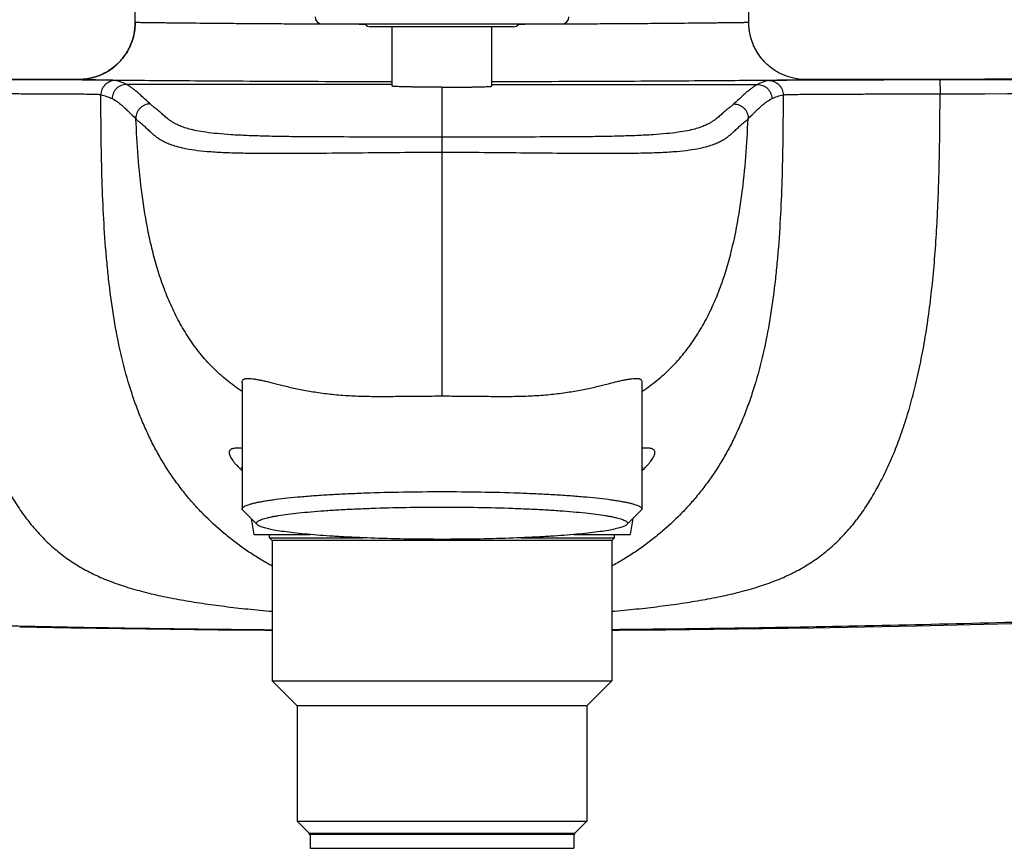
# Model space of a CAD drawing. Header units: millimetres. Extents: x 86 to 572, y -44 to 311.
# Tile 4 of 11: x 163 to 232, y 202 to 260. Entities that reach past the tile are written whole.
import ezdxf

# ---------------------------------------------------------------- set-up
doc = ezdxf.new("R2010")
doc.units = ezdxf.units.MM
doc.header["$LTSCALE"] = 30.734
doc.layers.get('0').update_dxf_attribs({"linetype": 'CONTINUOUS'})

msp = doc.modelspace()

# ---------------------------------------------------------------- linework, layer by layer
at = {"color": 7, "linetype": 'CONTINUOUS'}
for p, q in [((171.4, 259.666), (171.4, 278.766)), ((214.4, 259.668), (214.4, 278.766)), ((184.5, 259.566), (201.3, 259.566)), ((197.9, 259.37), (187.9, 259.37)), ((189.4, 255.208), (189.4, 259.37)), ((196.4, 255.208), (196.4, 259.37)), ((164.514, 255.675), (160.743, 255.68)), ((167.543, 255.672), (164.514, 255.675)), ((167.482, 255.67), (167.396, 255.668)), ((167.484, 255.67), (167.444, 255.67)), ((167.484, 255.67), (167.482, 255.67)), ((167.488, 255.67), (167.484, 255.67)), ((167.499, 255.671), (167.488, 255.67)), ((167.513, 255.671), (167.499, 255.671)), ((167.533, 255.671), (167.513, 255.671)), ((167.551, 255.672), (167.533, 255.671)), ((167.572, 255.673), (167.551, 255.672)), ((167.598, 255.674), (167.572, 255.673)), ((167.628, 255.676), (167.598, 255.674)), ((167.662, 255.678), (167.628, 255.676)), ((221.287, 255.675), (218.258, 255.672)), ((218.317, 255.67), (218.302, 255.671)), ((218.405, 255.668), (218.318, 255.67)), ((225.058, 255.68), (221.287, 255.675)), ((224.634, 255.663), (227.801, 255.669)), ((227.801, 255.685), (225.058, 255.68)), ((230.949, 255.691), (227.801, 255.685)), ((178.9, 234.462), (178.9, 225.559)), ((206.9, 234.462), (206.9, 225.559)), ((179.95, 224.464), (178.954, 225.452)), ((205.851, 224.464), (206.847, 225.452)), ((179.527, 224.884), (179.724, 223.766)), ((206.274, 224.884), (206.077, 223.766)), ((179.724, 223.766), (183.659, 223.766)), ((180.807, 223.538), (180.807, 223.766)), ((202.141, 223.766), (206.077, 223.766)), ((204.994, 223.538), (204.994, 223.766)), ((180.807, 223.538), (187.35, 223.538)), ((180.807, 223.538), (181, 223.345)), ((204.8, 223.345), (181, 223.345)), ((181, 223.345), (181, 213.516)), ((198.451, 223.538), (204.994, 223.538)), ((204.994, 223.538), (204.8, 223.345)), ((204.8, 223.345), (204.8, 213.516)), ((181, 213.516), (204.8, 213.516)), ((182.75, 211.766), (181, 213.516)), ((203.05, 211.766), (204.8, 213.516)), ((203.05, 211.766), (182.75, 211.766)), ((182.75, 211.766), (182.75, 203.666)), ((203.05, 211.766), (203.05, 203.666)), ((182.75, 203.666), (203.05, 203.666)), ((183.588, 202.828), (182.75, 203.666)), ((202.213, 202.828), (203.05, 203.666)), ((183.588, 202.828), (202.213, 202.828)), ((183.588, 202.766), (183.588, 202.828)), ((183.588, 202.766), (202.213, 202.766)), ((183.65, 202.766), (183.65, 201.766)), ((202.15, 202.766), (202.15, 201.766)), ((202.213, 202.766), (202.213, 202.828)), ((183.65, 201.766), (202.15, 201.766))]:
    msp.add_line(p, q, dxfattribs=at)
at = {"color": 9, "linetype": 'CONTINUOUS'}
for p, q in [((187.525, 259.54), (187.503, 259.54)), ((198.297, 259.54), (198.276, 259.54)), ((167.396, 255.668), (167.48, 255.665)), ((189.4, 255.328), (170.789, 255.328)), ((196.4, 255.328), (215.012, 255.328)), ((218.317, 255.665), (218.405, 255.668)), ((227.801, 255.669), (227.803, 254.669)), ((192.9, 255.132), (192.9, 233.484))]:
    msp.add_line(p, q, dxfattribs=at)
at = {"color": 7, "linetype": 'CONTINUOUS'}
for points in [[(171.4, 259.67), (171.399, 259.558), (171.393, 259.426), (171.383, 259.296), (171.369, 259.168), (171.351, 259.043), (171.33, 258.921), (171.305, 258.801), (171.278, 258.685), (171.247, 258.573), (171.214, 258.464), (171.179, 258.358), (171.142, 258.256), (171.104, 258.158), (171.064, 258.064), (171.023, 257.974), (170.981, 257.887), (170.938, 257.803), (170.893, 257.722), (170.848, 257.643), (170.802, 257.567), (170.755, 257.492), (170.707, 257.42), (170.658, 257.35), (170.608, 257.282), (170.557, 257.215), (170.506, 257.151), (170.454, 257.088), (170.401, 257.027), (170.348, 256.968), (170.294, 256.911), (170.24, 256.855), (170.185, 256.8), (170.13, 256.747), (170.074, 256.696), (170.017, 256.646), (169.961, 256.598), (169.904, 256.551), (169.846, 256.506), (169.789, 256.463), (169.731, 256.42), (169.674, 256.38), (169.616, 256.341), (169.559, 256.303), (169.501, 256.267), (169.444, 256.232), (169.387, 256.198), (169.33, 256.166), (169.273, 256.136), (169.217, 256.106), (169.161, 256.078), (169.106, 256.052), (169.051, 256.026), (168.996, 256.002), (168.942, 255.979), (168.889, 255.957), (168.836, 255.936), (168.783, 255.916), (168.732, 255.897), (168.681, 255.88), (168.63, 255.863), (168.581, 255.847), (168.532, 255.833), (168.483, 255.819), (168.436, 255.806), (168.389, 255.793), (168.343, 255.782), (168.298, 255.771), (168.254, 255.761), (168.211, 255.752), (168.169, 255.744), (168.128, 255.736), (168.088, 255.729), (168.05, 255.722), (168.012, 255.716), (167.976, 255.711)], [(216.259, 256.292), (216.257, 256.293), (216.2, 256.33), (216.144, 256.368), (216.087, 256.408), (216.03, 256.449), (215.974, 256.491), (215.918, 256.535), (215.862, 256.58), (215.806, 256.627), (215.751, 256.675), (215.696, 256.725), (215.641, 256.776), (215.587, 256.828), (215.533, 256.883), (215.48, 256.938), (215.428, 256.996), (215.376, 257.054), (215.324, 257.115), (215.273, 257.177), (215.223, 257.242), (215.174, 257.308), (215.125, 257.376), (215.077, 257.445), (215.03, 257.517), (214.984, 257.591), (214.939, 257.667), (214.895, 257.745), (214.851, 257.825), (214.809, 257.909), (214.768, 257.995), (214.728, 258.085), (214.689, 258.178), (214.651, 258.275), (214.615, 258.376), (214.581, 258.48), (214.549, 258.588), (214.52, 258.699), (214.493, 258.814), (214.469, 258.931), (214.448, 259.052), (214.431, 259.175), (214.417, 259.301), (214.408, 259.429), (214.402, 259.559), (214.4, 259.668)], [(167.444, 255.67), (167.417, 255.669), (167.401, 255.669), (167.396, 255.668)], [(167.976, 255.711), (167.941, 255.706), (167.907, 255.701), (167.874, 255.697), (167.843, 255.694), (167.814, 255.691), (167.787, 255.688), (167.763, 255.686), (167.74, 255.684), (167.719, 255.682), (167.699, 255.68), (167.68, 255.679), (167.662, 255.678)], [(218.405, 255.668), (218.4, 255.669), (218.383, 255.669), (218.356, 255.67), (218.317, 255.67)], [(273.59, 255.957), (271.543, 255.934), (268.986, 255.907), (266.446, 255.882), (263.917, 255.86), (261.388, 255.838), (258.867, 255.819), (256.349, 255.801), (253.847, 255.785), (251.366, 255.77), (248.915, 255.756), (246.501, 255.744), (244.13, 255.734), (241.808, 255.724), (239.535, 255.716), (237.312, 255.709), (235.139, 255.702), (233.018, 255.696), (230.949, 255.691)], [(178.828, 228.485), (178.827, 228.486), (178.828, 228.485), (178.831, 228.48), (178.835, 228.473), (178.84, 228.464), (178.847, 228.451), (178.855, 228.436), (178.863, 228.418), (178.873, 228.397), (178.882, 228.373), (178.893, 228.347), (178.9, 228.326)], [(206.9, 228.326), (206.908, 228.346), (206.918, 228.373), (206.928, 228.396), (206.937, 228.417), (206.946, 228.435), (206.954, 228.451), (206.96, 228.463), (206.966, 228.473), (206.97, 228.48), (206.972, 228.484)], [(204.8, 217.061), (205.308, 217.065), (208.594, 217.095), (211.954, 217.132), (215.39, 217.177), (218.904, 217.231), (222.498, 217.295), (226.172, 217.368), (229.929, 217.451), (233.771, 217.546), (237.698, 217.652), (241.718, 217.77), (245.838, 217.902), (250.067, 218.047), (254.415, 218.209), (258.89, 218.386), (263.502, 218.582), (268.258, 218.798), (273.174, 219.035), (278.223, 219.293)], [(163.303, 217.295), (166.897, 217.231), (170.411, 217.177), (173.847, 217.132)], [(173.847, 217.132), (177.207, 217.095), (180.493, 217.065), (181, 217.061)]]:
    msp.add_lwpolyline(points, dxfattribs=at)
at = {"color": 9, "linetype": 'CONTINUOUS'}
for points in [[(167.396, 255.668), (167.4, 255.667), (167.416, 255.667), (167.442, 255.666), (167.484, 255.665)], [(218.317, 255.665), (218.355, 255.666), (218.383, 255.667), (218.399, 255.667), (218.405, 255.668)]]:
    msp.add_lwpolyline(points, dxfattribs=at)
at = {"color": 7, "linetype": 'CONTINUOUS'}
for centre, radius, start, end in [((167.467, 259.668), 3.934, 359.63798, 359.9686), ((184.5, 260.066), 0.5, 180, 270), ((187.9, 259.87), 0.5, 217.49315, 270), ((197.9, 259.87), 0.5, 270, 322.50685), ((201.3, 260.066), 0.5, 270, 360), ((167.4, 259.605), 3.937, 269.93538, 271.21661), ((218.405, 259.741), 4.073, 268.76864, 270.00492), ((217.902, 5526.875), 5271.215, 270.107596, 270.587659)]:
    msp.add_arc(centre, radius, start, end, dxfattribs=at)
at = {"color": 9, "linetype": 'CONTINUOUS'}
for centre, radius, start, end in [((218.784, 5280.181), 5025.519, 270.102827, 270.677692), ((172.465, 252.961), 1.018, 179.83391, 182.27202), ((213.336, 252.961), 1.018, 357.74116, 0.16371)]:
    msp.add_arc(centre, radius, start, end, dxfattribs=at)
at = {"color": 7, "linetype": 'CONTINUOUS'}
for points, knots in [([(167.484, 255.669), (167.741, 255.674), (168.126, 255.721), (168.623, 255.855), (169.105, 256.036), (169.672, 256.347), (170.169, 256.76), (170.511, 257.144), (170.815, 257.56), (171.118, 258.131), (171.345, 258.872), (171.399, 259.386), (171.4, 259.643)], [0, 0, 0, 0, 0.124962, 0.187517, 0.250071, 0.375038, 0.499998, 0.562552, 0.625106, 0.750073, 0.875039, 1, 1, 1, 1]), ([(218.317, 255.669), (218.059, 255.675), (217.543, 255.735), (216.803, 255.974), (216.122, 256.352), (215.527, 256.854), (215.038, 257.459), (214.674, 258.148), (214.45, 258.893), (214.401, 259.41), (214.4, 259.668)], [0, 0, 0, 0, 0.125001, 0.249999, 0.374999, 0.500001, 0.625002, 0.750002, 0.874999, 1, 1, 1, 1]), ([(192.9, 255.131), (192.843, 255.131), (192.729, 255.132), (192.558, 255.133), (192.387, 255.133), (192.163, 255.134), (191.888, 255.135), (191.565, 255.138), (191.256, 255.141), (190.962, 255.145), (190.687, 255.149), (190.433, 255.155), (190.203, 255.16), (189.999, 255.166), (189.847, 255.171), (189.739, 255.176), (189.669, 255.179), (189.608, 255.183), (189.554, 255.186), (189.508, 255.19), (189.47, 255.193), (189.441, 255.197), (189.42, 255.2), (189.407, 255.203), (189.402, 255.205), (189.4, 255.207), (189.4, 255.208)], [0, 0, 0, 0, 0.049022, 0.097928, 0.146597, 0.194912, 0.29002, 0.382334, 0.470966, 0.555063, 0.633816, 0.706467, 0.772318, 0.830737, 0.881163, 0.903226, 0.923116, 0.940786, 0.956196, 0.96931, 0.980098, 0.98854, 0.994627, 0.998374, 0.99941, 1, 1, 1, 1]), ([(192.9, 255.132), (193.015, 255.132), (193.242, 255.132), (193.689, 255.134), (194.125, 255.137), (194.545, 255.141), (194.839, 255.145), (195.114, 255.149), (195.367, 255.155), (195.597, 255.16), (195.801, 255.166), (195.954, 255.171), (196.062, 255.176), (196.131, 255.179), (196.193, 255.183), (196.247, 255.186), (196.293, 255.19), (196.33, 255.193), (196.36, 255.197), (196.381, 255.2), (196.393, 255.203), (196.399, 255.205), (196.4, 255.207), (196.4, 255.208)], [0, 0, 0, 0, 0.097928, 0.194912, 0.382334, 0.470966, 0.555063, 0.633816, 0.706467, 0.772318, 0.830737, 0.881163, 0.903226, 0.923116, 0.940786, 0.956196, 0.96931, 0.980098, 0.98854, 0.994627, 0.998374, 0.99941, 1, 1, 1, 1]), ([(178.9, 234.462), (178.9, 234.495), (178.907, 234.543), (178.937, 234.599), (178.98, 234.646), (179.041, 234.679), (179.112, 234.699), (179.202, 234.715), (179.337, 234.72), (179.523, 234.708), (179.739, 234.679), (179.987, 234.636), (180.265, 234.579), (180.694, 234.481), (181.158, 234.362), (181.659, 234.236), (182.229, 234.098), (183.004, 233.93), (183.823, 233.785), (184.525, 233.682), (185.083, 233.614), (185.662, 233.557), (186.26, 233.514), (186.875, 233.484), (187.725, 233.457), (188.817, 233.45), (189.926, 233.461), (190.831, 233.47), (191.518, 233.476), (192.208, 233.481), (192.669, 233.484), (192.9, 233.484)], [0, 0, 0, 0, 0.006828, 0.009963, 0.013114, 0.02006, 0.024123, 0.028673, 0.03939, 0.052403, 0.067753, 0.085415, 0.105341, 0.127467, 0.177995, 0.206199, 0.236229, 0.301449, 0.373111, 0.411195, 0.450688, 0.491516, 0.533601, 0.57685, 0.621163, 0.712531, 0.806768, 0.854661, 0.902909, 0.951395, 1, 1, 1, 1]), ([(192.9, 233.484), (193.131, 233.484), (193.593, 233.481), (194.283, 233.476), (194.97, 233.47), (195.875, 233.461), (196.984, 233.45), (198.076, 233.457), (198.926, 233.484), (199.541, 233.514), (200.139, 233.557), (200.718, 233.614), (201.276, 233.682), (201.978, 233.785), (202.796, 233.93), (203.572, 234.098), (204.142, 234.236), (204.531, 234.334), (204.893, 234.427), (205.229, 234.509), (205.536, 234.579), (205.814, 234.636), (206.061, 234.679), (206.278, 234.708), (206.464, 234.72), (206.598, 234.715), (206.689, 234.699), (206.76, 234.679), (206.821, 234.646), (206.863, 234.599), (206.893, 234.543), (206.9, 234.495), (206.9, 234.462)], [0, 0, 0, 0, 0.048606, 0.097094, 0.145345, 0.19324, 0.287481, 0.37885, 0.423162, 0.466411, 0.508494, 0.549322, 0.588814, 0.626897, 0.698557, 0.763776, 0.793806, 0.822009, 0.848288, 0.872536, 0.894662, 0.914586, 0.932249, 0.947597, 0.96061, 0.971327, 0.975877, 0.97994, 0.986886, 0.990037, 0.993173, 1, 1, 1, 1]), ([(178.9, 225.559), (178.9, 225.569), (178.903, 225.59), (178.917, 225.621), (178.939, 225.651), (178.982, 225.693), (179.059, 225.745), (179.178, 225.803), (179.329, 225.86), (179.513, 225.917), (179.728, 225.974), (179.976, 226.029), (180.254, 226.083), (180.563, 226.137), (180.901, 226.188), (181.409, 226.258), (182.112, 226.339), (183.032, 226.427), (184.047, 226.507), (185.147, 226.577), (186.322, 226.638), (188.004, 226.707), (190.204, 226.764), (191.99, 226.779), (192.9, 226.779)], [0, 0, 0, 0, 0.002133, 0.004425, 0.007005, 0.009963, 0.017228, 0.026502, 0.037894, 0.051448, 0.067172, 0.085057, 0.105075, 0.127193, 0.151365, 0.177542, 0.23567, 0.301053, 0.373085, 0.451089, 0.534328, 0.62201, 0.807332, 1, 1, 1, 1]), ([(192.9, 226.779), (193.811, 226.779), (195.597, 226.764), (197.797, 226.707), (199.479, 226.638), (200.654, 226.577), (201.754, 226.507), (202.769, 226.427), (203.689, 226.339), (204.391, 226.258), (204.899, 226.188), (205.238, 226.137), (205.547, 226.083), (205.825, 226.029), (206.072, 225.974), (206.288, 225.917), (206.472, 225.86), (206.623, 225.803), (206.742, 225.745), (206.819, 225.693), (206.862, 225.651), (206.884, 225.621), (206.897, 225.59), (206.9, 225.569), (206.9, 225.559)], [0, 0, 0, 0, 0.192668, 0.37799, 0.465672, 0.548911, 0.626915, 0.698947, 0.76433, 0.822458, 0.848635, 0.872807, 0.894925, 0.914943, 0.932828, 0.948552, 0.962106, 0.973498, 0.982772, 0.990037, 0.992995, 0.995575, 0.997867, 1, 1, 1, 1]), ([(179.9, 224.563), (179.9, 224.572), (179.903, 224.591), (179.916, 224.62), (179.936, 224.648), (179.976, 224.688), (180.048, 224.736), (180.158, 224.789), (180.298, 224.843), (180.469, 224.896), (180.669, 224.948), (180.899, 224.999), (181.157, 225.05), (181.557, 225.119), (182.125, 225.2), (182.883, 225.288), (183.737, 225.369), (184.679, 225.443), (185.701, 225.508), (186.792, 225.565), (188.354, 225.629), (190.396, 225.682), (192.9, 225.703), (195.404, 225.682), (197.447, 225.629), (199.009, 225.565), (200.1, 225.508), (201.122, 225.443), (202.064, 225.369), (202.918, 225.288), (203.676, 225.2), (204.243, 225.119), (204.643, 225.05), (204.902, 224.999), (205.132, 224.948), (205.332, 224.896), (205.502, 224.843), (205.643, 224.789), (205.753, 224.736), (205.825, 224.688), (205.865, 224.648), (205.885, 224.62), (205.898, 224.591), (205.9, 224.572), (205.9, 224.563)], [0, 0, 0, 0, 0.001067, 0.002212, 0.003502, 0.004982, 0.008614, 0.013251, 0.018947, 0.025724, 0.033586, 0.042528, 0.052538, 0.063597, 0.08877, 0.117834, 0.150526, 0.186542, 0.225544, 0.267163, 0.311005, 0.403666, 0.5, 0.596334, 0.688995, 0.732837, 0.774456, 0.813458, 0.849474, 0.882166, 0.91123, 0.936403, 0.947462, 0.957472, 0.966414, 0.974276, 0.981053, 0.986749, 0.991386, 0.995018, 0.996498, 0.997788, 0.998933, 1, 1, 1, 1]), ([(178.954, 225.452), (178.946, 225.46), (178.931, 225.477), (178.913, 225.504), (178.903, 225.531), (178.9, 225.55), (178.9, 225.559)], [0, 0, 0, 0, 0.289882, 0.547173, 0.780175, 1, 1, 1, 1]), ([(206.9, 225.559), (206.9, 225.55), (206.898, 225.531), (206.887, 225.504), (206.87, 225.477), (206.855, 225.46), (206.847, 225.452)], [0, 0, 0, 0, 0.219825, 0.452827, 0.710118, 1, 1, 1, 1]), ([(179.95, 224.464), (179.936, 224.478), (179.916, 224.502), (179.903, 224.537), (179.9, 224.554), (179.9, 224.563)], [0, 0, 0, 0, 0.546373, 0.779787, 1, 1, 1, 1]), ([(192.9, 223.43), (192.102, 223.43), (190.531, 223.442), (188.243, 223.498), (186.423, 223.576), (185.066, 223.656), (184.144, 223.723), (183.297, 223.797), (182.532, 223.877), (181.855, 223.962), (181.274, 224.052), (180.852, 224.134), (180.566, 224.204), (180.39, 224.253), (180.24, 224.304), (180.118, 224.354), (180.022, 224.405), (179.97, 224.444), (179.95, 224.464)], [0, 0, 0, 0, 0.183637, 0.361028, 0.52615, 0.60234, 0.673412, 0.738768, 0.797864, 0.850216, 0.895408, 0.933106, 0.949068, 0.963082, 0.975143, 0.985271, 0.993516, 1, 1, 1, 1]), ([(205.851, 224.464), (205.831, 224.444), (205.779, 224.405), (205.683, 224.354), (205.561, 224.304), (205.411, 224.253), (205.235, 224.204), (204.949, 224.134), (204.527, 224.052), (203.945, 223.962), (203.269, 223.877), (202.504, 223.797), (201.657, 223.723), (200.734, 223.656), (199.378, 223.576), (197.558, 223.498), (195.27, 223.442), (193.699, 223.43), (192.9, 223.43)], [0, 0, 0, 0, 0.006484, 0.014729, 0.024857, 0.036918, 0.050932, 0.066894, 0.104592, 0.149784, 0.202136, 0.261232, 0.326588, 0.39766, 0.47385, 0.638972, 0.816363, 1, 1, 1, 1]), ([(205.9, 224.563), (205.9, 224.554), (205.898, 224.537), (205.884, 224.502), (205.865, 224.478), (205.851, 224.464)], [0, 0, 0, 0, 0.220213, 0.453627, 1, 1, 1, 1])]:
    msp.add_open_spline(points, degree=3, knots=knots, dxfattribs=at)
at = {"color": 9, "linetype": 'CONTINUOUS'}
for points, knots in [([(187.503, 259.54), (186.395, 259.544), (184.759, 259.548), (182.62, 259.56), (181.112, 259.569), (179.684, 259.579), (178.344, 259.589), (177.102, 259.598), (175.967, 259.609), (174.945, 259.619), (174.168, 259.628), (173.608, 259.635), (173.236, 259.639), (172.897, 259.643), (172.593, 259.647), (172.322, 259.65), (172.085, 259.653), (171.884, 259.656), (171.739, 259.659), (171.64, 259.661), (171.579, 259.662), (171.527, 259.663), (171.485, 259.664), (171.451, 259.665), (171.428, 259.666), (171.415, 259.667), (171.408, 259.668), (171.404, 259.669), (171.401, 259.669), (171.401, 259.669)], [0, 0, 0, 0, 0.206525, 0.304668, 0.398511, 0.487423, 0.570805, 0.648099, 0.718784, 0.782386, 0.838476, 0.863584, 0.886677, 0.907717, 0.926666, 0.943494, 0.958173, 0.970678, 0.980988, 0.985314, 0.989085, 0.992299, 0.994956, 0.997053, 0.998591, 0.999152, 0.999574, 0.999856, 1, 1, 1, 1]), ([(214.4, 259.668), (214.4, 259.668), (214.4, 259.668), (214.399, 259.668), (214.398, 259.667), (214.395, 259.667), (214.389, 259.667), (214.381, 259.666), (214.371, 259.666), (214.359, 259.665), (214.344, 259.665), (214.32, 259.664), (214.284, 259.663), (214.234, 259.662), (214.175, 259.661), (214.107, 259.66), (214.03, 259.658), (213.944, 259.657), (213.849, 259.655), (213.705, 259.653), (213.503, 259.65), (213.234, 259.647), (212.931, 259.643), (212.594, 259.64), (212.223, 259.635), (211.82, 259.63), (211.385, 259.625), (210.743, 259.618), (209.866, 259.609), (208.729, 259.598), (207.485, 259.589), (206.143, 259.58), (204.71, 259.57), (203.198, 259.56), (201.051, 259.548), (199.41, 259.544), (198.297, 259.54)], [0, 0, 0, 0, 0.000021, 0.000075, 0.000164, 0.000288, 0.000643, 0.001138, 0.001775, 0.002552, 0.003471, 0.00453, 0.007072, 0.010176, 0.013841, 0.018065, 0.022848, 0.028186, 0.034077, 0.04052, 0.055046, 0.07174, 0.090575, 0.111517, 0.134532, 0.15958, 0.18662, 0.215605, 0.27921, 0.349966, 0.427393, 0.510967, 0.600122, 0.694255, 0.792727, 1, 1, 1, 1]), ([(169.992, 255.597), (169.976, 255.6), (169.936, 255.606), (169.879, 255.612), (169.816, 255.616), (169.709, 255.621), (169.516, 255.627), (169.195, 255.632), (168.732, 255.638), (168.104, 255.643), (167.307, 255.647), (166.355, 255.651), (164.88, 255.655), (162.906, 255.659), (160.47, 255.664), (158.825, 255.668), (158, 255.669)], [0, 0, 0, 0, 0.004126, 0.009988, 0.014318, 0.019992, 0.036679, 0.06263, 0.100465, 0.152519, 0.219527, 0.300016, 0.39065, 0.588394, 0.793669, 1, 1, 1, 1]), ([(167.483, 255.665), (167.573, 255.663), (167.813, 255.659), (168.261, 255.653), (168.885, 255.646), (169.68, 255.637), (170.641, 255.628), (172.23, 255.614), (174.567, 255.596), (177.745, 255.575), (181.351, 255.556), (185.285, 255.542), (188.004, 255.537), (189.4, 255.535)], [0, 0, 0, 0, 0.012284, 0.032783, 0.061345, 0.097737, 0.141682, 0.192825, 0.315223, 0.461609, 0.627768, 0.808912, 1, 1, 1, 1]), ([(169.992, 255.597), (169.924, 255.597), (169.79, 255.583), (169.6, 255.524), (169.428, 255.43), (169.279, 255.306), (169.155, 255.156), (169.063, 254.984), (169.004, 254.793), (168.991, 254.659), (168.992, 254.591)], [0, 0, 0, 0, 0.129108, 0.254375, 0.377561, 0.499866, 0.622188, 0.745424, 0.870775, 1, 1, 1, 1]), ([(170.789, 255.328), (170.724, 255.328), (170.593, 255.315), (170.405, 255.258), (170.231, 255.165), (170.079, 255.04), (169.954, 254.888), (169.86, 254.715), (169.803, 254.526), (169.79, 254.396), (169.79, 254.33)], [0, 0, 0, 0, 0.124957, 0.249927, 0.374918, 0.499927, 0.624947, 0.749969, 0.874987, 1, 1, 1, 1]), ([(170.789, 255.328), (170.66, 255.392), (170.399, 255.499), (170.127, 255.57), (169.992, 255.597)], [0, 0, 0, 0, 0.511893, 1, 1, 1, 1]), ([(172.439, 253.961), (172.271, 254.121), (172.028, 254.35), (171.714, 254.637), (171.507, 254.819), (171.313, 254.978), (171.082, 255.154), (170.906, 255.267), (170.789, 255.328)], [0, 0, 0, 0, 0.324518, 0.465539, 0.593703, 0.71005, 0.815704, 1, 1, 1, 1]), ([(196.401, 255.535), (197.796, 255.537), (200.519, 255.542), (204.455, 255.557), (208.061, 255.575), (211.235, 255.596), (213.569, 255.614), (215.158, 255.628), (216.12, 255.637), (216.917, 255.646), (217.542, 255.653), (217.99, 255.659), (218.228, 255.663), (218.317, 255.665)], [0, 0, 0, 0, 0.191054, 0.372625, 0.538764, 0.684761, 0.807039, 0.858234, 0.902267, 0.938752, 0.967366, 0.987823, 1, 1, 1, 1]), ([(215.012, 255.328), (214.894, 255.267), (214.719, 255.154), (214.487, 254.978), (214.294, 254.819), (214.087, 254.637), (213.772, 254.35), (213.53, 254.121), (213.362, 253.961)], [0, 0, 0, 0, 0.184296, 0.28995, 0.406297, 0.534461, 0.675482, 1, 1, 1, 1]), ([(215.809, 255.597), (215.674, 255.57), (215.401, 255.499), (215.141, 255.392), (215.012, 255.328)], [0, 0, 0, 0, 0.488107, 1, 1, 1, 1]), ([(215.012, 255.328), (215.077, 255.328), (215.208, 255.315), (215.396, 255.258), (215.569, 255.165), (215.721, 255.04), (215.847, 254.888), (215.94, 254.715), (215.998, 254.527), (216.011, 254.396), (216.011, 254.331)], [0, 0, 0, 0, 0.124957, 0.249927, 0.374918, 0.499927, 0.624947, 0.749969, 0.874987, 1, 1, 1, 1]), ([(215.809, 255.597), (215.821, 255.599), (215.852, 255.604), (215.91, 255.611), (215.998, 255.617), (216.132, 255.622), (216.328, 255.627), (216.606, 255.632), (216.987, 255.637), (217.486, 255.641), (218.108, 255.645), (219.154, 255.65), (220.656, 255.654), (222.597, 255.659), (223.947, 255.662), (224.634, 255.663)], [0, 0, 0, 0, 0.004364, 0.010418, 0.019826, 0.034405, 0.05601, 0.086539, 0.128867, 0.185439, 0.256205, 0.340288, 0.541046, 0.766439, 1, 1, 1, 1]), ([(215.809, 255.597), (215.877, 255.597), (216.01, 255.583), (216.201, 255.524), (216.372, 255.43), (216.522, 255.307), (216.645, 255.157), (216.738, 254.984), (216.797, 254.794), (216.809, 254.66), (216.809, 254.592)], [0, 0, 0, 0, 0.129111, 0.254381, 0.377571, 0.499879, 0.622203, 0.74544, 0.870786, 1, 1, 1, 1]), ([(157.998, 254.669), (157.996, 253.857), (158.002, 252.27), (158.034, 250.309), (158.074, 248.797), (158.122, 247.36), (158.198, 245.622), (158.326, 243.591), (158.496, 241.621), (158.713, 239.709), (158.977, 237.87), (159.29, 236.121), (159.649, 234.473), (160.048, 232.926), (160.486, 231.477), (160.967, 230.115), (161.494, 228.833), (162.066, 227.63), (162.675, 226.513), (163.321, 225.491), (164.006, 224.562), (164.739, 223.717), (165.527, 222.945), (166.379, 222.245), (167.305, 221.616), (168.31, 221.059), (169.404, 220.569), (170.589, 220.143), (171.863, 219.773), (173.213, 219.452), (174.633, 219.175), (176.119, 218.936), (177.677, 218.726), (179.311, 218.539), (180.428, 218.433), (181, 218.383)], [0, 0, 0, 0, 0.048877, 0.095573, 0.118061, 0.139956, 0.182158, 0.22278, 0.262446, 0.301199, 0.338609, 0.374287, 0.408133, 0.44015, 0.470429, 0.499282, 0.52706, 0.553852, 0.579429, 0.603596, 0.626582, 0.64886, 0.67087, 0.692896, 0.715205, 0.738121, 0.762023, 0.787263, 0.813916, 0.84182, 0.870814, 0.900974, 0.932453, 0.965404, 1, 1, 1, 1]), ([(168.992, 254.591), (168.978, 254.595), (168.943, 254.601), (168.874, 254.609), (168.762, 254.615), (168.582, 254.621), (168.305, 254.627), (167.9, 254.633), (167.339, 254.638), (166.61, 254.644), (165.728, 254.649), (164.731, 254.653), (163.659, 254.656), (162.168, 254.66), (160.277, 254.664), (158.759, 254.668), (157.998, 254.669)], [0, 0, 0, 0, 0.003878, 0.009585, 0.018981, 0.034465, 0.058698, 0.094501, 0.145113, 0.211879, 0.293381, 0.385542, 0.484061, 0.585722, 0.792434, 1, 1, 1, 1]), ([(204.8, 218.383), (205.373, 218.433), (206.49, 218.539), (208.124, 218.726), (209.681, 218.936), (211.168, 219.175), (212.587, 219.452), (213.938, 219.773), (215.212, 220.143), (216.397, 220.569), (217.491, 221.059), (218.496, 221.616), (219.421, 222.245), (220.274, 222.945), (221.062, 223.717), (221.795, 224.562), (222.48, 225.491), (223.125, 226.513), (223.735, 227.63), (224.306, 228.833), (224.834, 230.115), (225.315, 231.477), (225.752, 232.926), (226.152, 234.473), (226.51, 236.121), (226.824, 237.87), (227.088, 239.709), (227.304, 241.621), (227.475, 243.591), (227.603, 245.622), (227.679, 247.36), (227.727, 248.797), (227.767, 250.309), (227.799, 252.27), (227.805, 253.857), (227.803, 254.669)], [0, 0, 0, 0, 0.034596, 0.067547, 0.099026, 0.129186, 0.15818, 0.186084, 0.212738, 0.237977, 0.261879, 0.284795, 0.307104, 0.32913, 0.35114, 0.373418, 0.396404, 0.420571, 0.446148, 0.47294, 0.500718, 0.529571, 0.55985, 0.591867, 0.625713, 0.661391, 0.698801, 0.737554, 0.77722, 0.817842, 0.860044, 0.881939, 0.904427, 0.951123, 1, 1, 1, 1]), ([(216.809, 254.591), (216.823, 254.594), (216.857, 254.601), (216.927, 254.609), (217.039, 254.615), (217.219, 254.621), (217.495, 254.627), (217.901, 254.633), (218.462, 254.638), (219.191, 254.644), (220.072, 254.649), (221.07, 254.653), (222.141, 254.656), (223.633, 254.66), (225.524, 254.664), (227.042, 254.668), (227.803, 254.669)], [0, 0, 0, 0, 0.003878, 0.009585, 0.018981, 0.034465, 0.058698, 0.0945, 0.145113, 0.211878, 0.293381, 0.385541, 0.484061, 0.585722, 0.792434, 1, 1, 1, 1]), ([(168.992, 254.592), (169.126, 254.567), (169.4, 254.5), (169.661, 254.394), (169.79, 254.33)], [0, 0, 0, 0, 0.487872, 1, 1, 1, 1]), ([(181, 221.56), (180.723, 221.709), (180.172, 222.024), (179.363, 222.539), (178.568, 223.102), (177.531, 223.91), (176.55, 224.793), (175.641, 225.745), (174.998, 226.489), (174.391, 227.267), (173.818, 228.08), (173.277, 228.935), (172.77, 229.836), (172.295, 230.787), (171.853, 231.787), (171.446, 232.832), (170.949, 234.29), (170.427, 236.2), (169.947, 238.583), (169.651, 240.634), (169.465, 242.314), (169.308, 244.042), (169.164, 246.256), (169.06, 248.979), (169.007, 251.767), (168.995, 253.648), (168.992, 254.591)], [0, 0, 0, 0, 0.025413, 0.051232, 0.077521, 0.104133, 0.15749, 0.183987, 0.210442, 0.236974, 0.263714, 0.290866, 0.318655, 0.347288, 0.376775, 0.40701, 0.437886, 0.501301, 0.566831, 0.634294, 0.668697, 0.703511, 0.774545, 0.847992, 0.923732, 1, 1, 1, 1]), ([(169.79, 254.331), (169.907, 254.271), (170.083, 254.159), (170.316, 253.981), (170.51, 253.818), (170.718, 253.631), (171.035, 253.332), (171.279, 253.09), (171.448, 252.92)], [0, 0, 0, 0, 0.181353, 0.285748, 0.401252, 0.529205, 0.67086, 1, 1, 1, 1]), ([(172.439, 253.961), (172.372, 253.961), (172.239, 253.946), (172.051, 253.886), (171.881, 253.792), (171.733, 253.669), (171.611, 253.52), (171.519, 253.35), (171.461, 253.162), (171.447, 253.03), (171.447, 252.963)], [0, 0, 0, 0, 0.129443, 0.255008, 0.37845, 0.500952, 0.623371, 0.746537, 0.87154, 1, 1, 1, 1]), ([(192.9, 251.641), (192.04, 251.64), (190.223, 251.637), (187.451, 251.639), (185.074, 251.643), (183.197, 251.654), (181.829, 251.67), (180.509, 251.695), (179.273, 251.735), (178.162, 251.791), (177.202, 251.866), (176.398, 251.958), (175.741, 252.066), (175.216, 252.186), (174.804, 252.312), (174.48, 252.438), (174.222, 252.563), (174.009, 252.684), (173.828, 252.805), (173.67, 252.924), (173.489, 253.073), (173.289, 253.251), (173.064, 253.45), (172.846, 253.629), (172.633, 253.79), (172.5, 253.904), (172.439, 253.961)], [0, 0, 0, 0, 0.122554, 0.259027, 0.395021, 0.461348, 0.52649, 0.59, 0.649565, 0.702735, 0.748483, 0.786736, 0.818076, 0.843289, 0.863406, 0.879507, 0.892763, 0.904215, 0.91441, 0.923721, 0.932343, 0.947947, 0.961868, 0.975102, 0.988117, 1, 1, 1, 1]), ([(213.361, 253.961), (213.301, 253.904), (213.168, 253.79), (212.955, 253.629), (212.737, 253.45), (212.512, 253.251), (212.312, 253.073), (212.13, 252.924), (211.973, 252.805), (211.792, 252.684), (211.579, 252.563), (211.321, 252.438), (210.997, 252.312), (210.584, 252.186), (210.059, 252.066), (209.403, 251.958), (208.598, 251.866), (207.639, 251.791), (206.528, 251.735), (205.292, 251.695), (203.971, 251.67), (202.603, 251.654), (200.727, 251.643), (198.35, 251.639), (195.578, 251.637), (193.76, 251.64), (192.9, 251.641)], [0, 0, 0, 0, 0.011883, 0.024898, 0.038132, 0.052053, 0.067657, 0.076279, 0.08559, 0.095785, 0.107237, 0.120493, 0.136594, 0.156711, 0.181924, 0.213264, 0.251517, 0.297265, 0.350435, 0.41, 0.47351, 0.538652, 0.604979, 0.740973, 0.877446, 1, 1, 1, 1]), ([(216.809, 254.591), (216.806, 253.648), (216.794, 251.767), (216.741, 248.979), (216.637, 246.256), (216.493, 244.042), (216.336, 242.314), (216.15, 240.634), (215.854, 238.583), (215.374, 236.2), (214.852, 234.29), (214.355, 232.832), (213.948, 231.787), (213.506, 230.787), (213.031, 229.836), (212.523, 228.935), (211.983, 228.08), (211.41, 227.267), (210.802, 226.489), (210.159, 225.745), (209.251, 224.793), (208.27, 223.91), (207.233, 223.102), (206.438, 222.539), (205.628, 222.024), (205.078, 221.709), (204.801, 221.56)], [0, 0, 0, 0, 0.076268, 0.152008, 0.225454, 0.296489, 0.331303, 0.365706, 0.433169, 0.498699, 0.562114, 0.59299, 0.623225, 0.652711, 0.681345, 0.709134, 0.736286, 0.763026, 0.789558, 0.816013, 0.84251, 0.895867, 0.922478, 0.948768, 0.974587, 1, 1, 1, 1]), ([(213.361, 253.961), (213.429, 253.961), (213.561, 253.946), (213.75, 253.886), (213.92, 253.792), (214.067, 253.669), (214.189, 253.52), (214.281, 253.35), (214.34, 253.162), (214.353, 253.03), (214.354, 252.963)], [0, 0, 0, 0, 0.129445, 0.25501, 0.378452, 0.500953, 0.623373, 0.746538, 0.871541, 1, 1, 1, 1]), ([(214.353, 252.92), (214.522, 253.09), (214.765, 253.332), (215.082, 253.631), (215.291, 253.818), (215.485, 253.981), (215.717, 254.159), (215.893, 254.271), (216.011, 254.331)], [0, 0, 0, 0, 0.32914, 0.470795, 0.598748, 0.714252, 0.818647, 1, 1, 1, 1]), ([(216.011, 254.33), (216.14, 254.394), (216.401, 254.5), (216.674, 254.567), (216.809, 254.592)], [0, 0, 0, 0, 0.512128, 1, 1, 1, 1]), ([(178.9, 233.802), (178.527, 234.044), (177.806, 234.566), (176.816, 235.462), (175.926, 236.458), (175.141, 237.538), (174.459, 238.685), (173.872, 239.883), (173.372, 241.12), (172.951, 242.386), (172.599, 243.673), (172.211, 245.408), (171.856, 247.603), (171.588, 250.257), (171.486, 252.032), (171.448, 252.92)], [0, 0, 0, 0, 0.062486, 0.124972, 0.18746, 0.249952, 0.312447, 0.374947, 0.43745, 0.499955, 0.562463, 0.624971, 0.749972, 0.874983, 1, 1, 1, 1]), ([(171.448, 252.92), (171.509, 252.859), (171.643, 252.737), (171.859, 252.562), (172.079, 252.368), (172.306, 252.154), (172.509, 251.962), (172.694, 251.799), (172.855, 251.67), (173.041, 251.537), (173.26, 251.403), (173.528, 251.264), (173.868, 251.122), (174.307, 250.977), (174.878, 250.84), (175.607, 250.718), (176.324, 250.641), (176.989, 250.593), (177.769, 250.551), (178.832, 250.519), (180.18, 250.503), (181.589, 250.501), (183.021, 250.506), (184.95, 250.519), (187.372, 250.542), (190.186, 250.57), (192.029, 250.577), (192.9, 250.577)], [0, 0, 0, 0, 0.011757, 0.024604, 0.037669, 0.051461, 0.066961, 0.075543, 0.084819, 0.094984, 0.106415, 0.119681, 0.135878, 0.156295, 0.182353, 0.215437, 0.256437, 0.280105, 0.305782, 0.362385, 0.424193, 0.488606, 0.553417, 0.618431, 0.75006, 0.881882, 1, 1, 1, 1]), ([(192.9, 250.577), (193.772, 250.577), (195.615, 250.57), (198.429, 250.542), (200.851, 250.519), (202.779, 250.506), (204.212, 250.501), (205.621, 250.503), (206.969, 250.519), (208.031, 250.551), (208.812, 250.593), (209.476, 250.641), (210.193, 250.718), (210.922, 250.84), (211.493, 250.977), (211.933, 251.122), (212.273, 251.264), (212.541, 251.403), (212.76, 251.537), (212.946, 251.67), (213.107, 251.799), (213.292, 251.962), (213.494, 252.154), (213.722, 252.368), (213.941, 252.562), (214.157, 252.737), (214.292, 252.859), (214.353, 252.92)], [0, 0, 0, 0, 0.118118, 0.24994, 0.381569, 0.446583, 0.511394, 0.575807, 0.637615, 0.694217, 0.719895, 0.743562, 0.784563, 0.817647, 0.843705, 0.864122, 0.880319, 0.893585, 0.905016, 0.915181, 0.924458, 0.933039, 0.948539, 0.962331, 0.975396, 0.988243, 1, 1, 1, 1]), ([(206.901, 233.804), (207.274, 234.046), (207.995, 234.568), (208.986, 235.463), (209.875, 236.459), (210.659, 237.539), (211.343, 238.685), (211.93, 239.884), (212.429, 241.121), (212.989, 242.808), (213.519, 244.97), (213.945, 247.604), (214.213, 250.257), (214.315, 252.032), (214.353, 252.92)], [0, 0, 0, 0, 0.062489, 0.124976, 0.187466, 0.24996, 0.312458, 0.37496, 0.437465, 0.499972, 0.624958, 0.749964, 0.874979, 1, 1, 1, 1]), ([(178.9, 229.807), (178.828, 229.813), (178.693, 229.823), (178.505, 229.825), (178.345, 229.815), (178.213, 229.79), (178.109, 229.749), (178.044, 229.697), (178.01, 229.647), (177.987, 229.591), (177.981, 229.525), (177.988, 229.456), (178.006, 229.375), (178.049, 229.262), (178.125, 229.119), (178.228, 228.962), (178.358, 228.793), (178.577, 228.541), (178.764, 228.357), (178.899, 228.233)], [0, 0, 0, 0, 0.080812, 0.150912, 0.210446, 0.259913, 0.300566, 0.334945, 0.351126, 0.367432, 0.402786, 0.422972, 0.445203, 0.496301, 0.556715, 0.626674, 0.706241, 0.795234, 1, 1, 1, 1]), ([(207.234, 229.824), (207.209, 229.824), (207.097, 229.822), (206.986, 229.815), (206.901, 229.807)], [0, 0, 0, 0, 0.229253, 1, 1, 1, 1]), ([(206.902, 228.233), (207.024, 228.345), (207.195, 228.513), (207.399, 228.742), (207.524, 228.897), (207.628, 229.044), (207.71, 229.179), (207.769, 229.304), (207.807, 229.417), (207.822, 229.517), (207.811, 229.605), (207.774, 229.679), (207.71, 229.737), (207.623, 229.778), (207.514, 229.806), (207.382, 229.821), (207.286, 229.824), (207.234, 229.824)], [0, 0, 0, 0, 0.212263, 0.306098, 0.391306, 0.467661, 0.535138, 0.59386, 0.644066, 0.686366, 0.722442, 0.755698, 0.790381, 0.830211, 0.877635, 0.93402, 1, 1, 1, 1]), ([(107.578, 219.542), (113.69, 219.194), (125.919, 218.564), (144.273, 217.834), (162.634, 217.33), (174.878, 217.147), (181, 217.095)], [0, 0, 0, 0, 0.250001, 0.500002, 0.750003, 1, 1, 1, 1]), ([(278.224, 219.542), (272.111, 219.194), (259.882, 218.564), (241.528, 217.834), (223.167, 217.33), (210.923, 217.147), (204.8, 217.095)], [0, 0, 0, 0, 0.250001, 0.500002, 0.750003, 1, 1, 1, 1])]:
    msp.add_open_spline(points, degree=3, knots=knots, dxfattribs=at)

doc.saveas('drawing.dxf')
